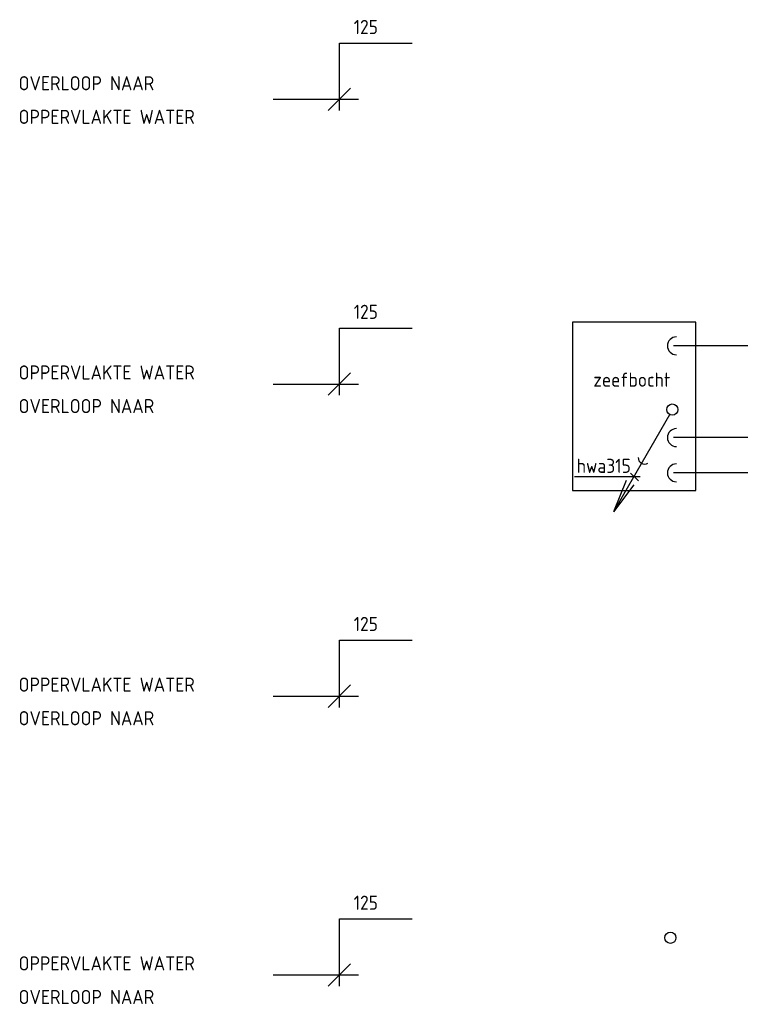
# Model space of a CAD drawing. Header units: millimetres. Extents: x -72565 to 37572, y -100 to 54284.
# Tile 2 of 32: x -70201 to -63774, y 25124 to 33912. Entities that reach past the tile are written whole.
import ezdxf

# ---------------------------------------------------------------- set-up
doc = ezdxf.new("R2010")
doc.units = ezdxf.units.MM
doc.header["$LTSCALE"] = 50
for name, color, linetype in [('50', 3, 'Continuous'), ('51', 6, 'Continuous'), ('51-LEIDING', 3, 'Continuous'), ('56', 6, 'Continuous'), ('SYM-W', 7, 'Continuous'), ('WL521---_D', 112, 'Continuous')]:
    doc.layers.add(name, color=color, linetype=linetype)
doc.styles.add('ISO', font='ISO.SHX')

# ---------------------------------------------------------------- blocks, each defined once
blk = doc.blocks.new('$MAAT')
at = {"layer": 'SYM-W', "color": 1}
blk.add_line((1, 1), (-1, -1), dxfattribs=at)

msp = doc.modelspace()

# ---------------------------------------------------------------- linework, layer by layer
msp.add_lwpolyline([(-65271.4, 29711.4), (-64171.4, 29711.4), (-64171.4, 31211.4), (-65271.4, 31211.4)], close=True)
at = {"layer": '50', "color": 3}
for p, q in [((-67939.9, 33202.6), (-67179.3, 33202.6)), ((-67939.9, 30660.5), (-67179.3, 30660.5)), ((-67939.9, 27874.7), (-67179.3, 27874.7)), ((-67939.9, 25386.5), (-67179.3, 25386.5))]:
    msp.add_line(p, q, dxfattribs=at)
at = {"layer": '51', "color": 1, "linetype": 'Continuous'}
for p in [(-64406.1, 30386.7), (-64790.8, 29798.9), (-64722.7, 29759.6)]:
    msp.add_line(p, (-64906.1, 29520.6), dxfattribs=at)
msp.add_circle((-64380.1, 30432.5), 50, dxfattribs=at)
msp.add_arc((-64627.7, 30002.7), 56.7, 178.07249, 301.92751, dxfattribs=at)
at = {"layer": '51-LEIDING', "color": 7}
for p, q in [((-65253.7, 29835.4), (-64666.3, 29835.4)), ((-64682.3, 29795.8), (-64752.6, 29866.1))]:
    msp.add_line(p, q, dxfattribs=at)
at = {"layer": '56', "color": 1, "linetype": 'Continuous'}
msp.add_circle((-64397.3, 25718.3), 50, dxfattribs=at)
at = {"layer": 'SYM-W', "color": 1}
for p, q in [((-67349, 33702.6), (-66699, 33702.6)), ((-67349, 33102.6), (-67349, 33702.6)), ((-67349, 31160.5), (-66699, 31160.5)), ((-67349, 30560.5), (-67349, 31160.5)), ((-67349, 28374.7), (-66699, 28374.7)), ((-67349, 27774.7), (-67349, 28374.7)), ((-67349, 25886.5), (-66699, 25886.5)), ((-67349, 25286.5), (-67349, 25886.5))]:
    msp.add_line(p, q, dxfattribs=at)
at = {"layer": 'WL521---_D'}
for p, q in [((-63152.5, 31001.7), (-64370.4, 31001.7)), ((-62480.7, 30182.5), (-64370.4, 30182.5)), ((-62715, 29867.7), (-64370.4, 29867.7))]:
    msp.add_line(p, q, dxfattribs=at)
for centre in [(-64344, 31001.7), (-64344, 30182.5), (-64344, 29867.7)]:
    msp.add_arc(centre, 80, 90, 270, dxfattribs=at)

# ---------------------------------------------------------------- block references
at = {"layer": 'SYM-W', "xscale": 100, "yscale": 100, "zscale": 100}
for p in [(-67349, 33202.6), (-67349, 30660.5), (-67349, 27874.7), (-67349, 25386.5)]:
    msp.add_blockref('$MAAT', p, dxfattribs=at)

# ---------------------------------------------------------------- texts
at = {"layer": '51-LEIDING', "color": 7, "style": 'ISO'}
for s, p in [('125', (-67221.9, 33784.3)), ('OVERLOOP NAAR', (-70210.9, 33282.4)), ('OPPERVLAKTE WATER', (-70210.9, 32982.4)), ('125', (-67221.9, 31242.2)), ('OPPERVLAKTE WATER', (-70210.9, 30700.7)), ('zeefbocht', (-65084.9, 30636.4)), ('OVERLOOP NAAR', (-70210.9, 30400.7)), ('hwa315', (-65233.3, 29867.4)), ('125', (-67221.9, 28456.4)), ('OPPERVLAKTE WATER', (-70210.9, 27914.9)), ('OVERLOOP NAAR', (-70210.9, 27614.9)), ('125', (-67221.9, 25968.2)), ('OPPERVLAKTE WATER', (-70210.9, 25426.7)), ('OVERLOOP NAAR', (-70210.9, 25126.7))]:
    msp.add_text(s, height=126, dxfattribs=at).set_placement(p)

doc.saveas('drawing.dxf')
